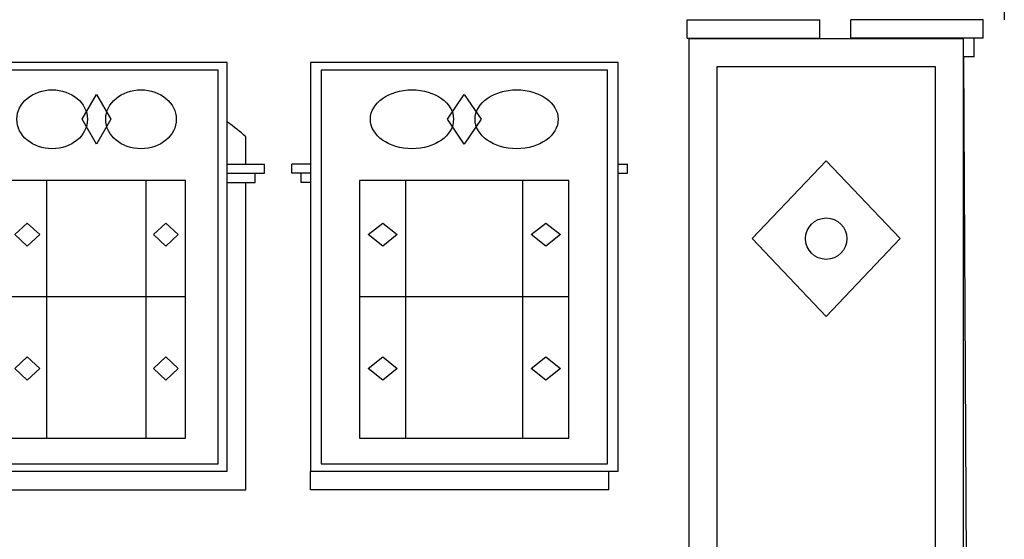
# Model space of a CAD drawing. Header units: inches. Extents: x 651 to 939, y 702 to 883.
# Tile 6 of 11: x 788 to 836, y 823 to 849. Entities that reach past the tile are written whole.
import ezdxf

# ---------------------------------------------------------------- set-up
doc = ezdxf.new("R2010")
doc.units = ezdxf.units.IN
doc.header["$MEASUREMENT"] = 0
for name, color, linetype, lineweight in [('01_EXISTING_RETAINED', 7, 'Continuous', 25), ('02_NEW_FACADE', 7, 'Continuous', 25), ('03_NEW_WINDOWS', 7, 'Continuous', 25)]:
    doc.layers.add(name, color=color, linetype=linetype, lineweight=lineweight)

# ---------------------------------------------------------------- blocks, each defined once
blk = doc.blocks.new('C_WINDOW_20')
at = {"layer": '03_NEW_WINDOWS'}
for points in [[(6.307, -9.862), (6.307, 9.862), (-6.307, 9.862), (-6.307, -9.862)], [(5.866, -9.507), (5.866, 9.507), (-5.866, 9.507), (-5.866, -9.507)], [(-0.694, 7.13), (0, 8.325), (0.694, 7.13), (0, 5.935)], [(4.289, -8.262), (4.289, 4.171), (-4.289, 4.171), (-4.289, -8.262)], [(-3.945, 1.56), (-3.345, 2.12), (-2.746, 1.56), (-3.345, 1.001)], [(2.746, 1.56), (3.345, 2.12), (3.945, 1.56), (3.345, 1.001)], [(-3.945, -4.905), (-3.345, -4.345), (-2.746, -4.905), (-3.345, -5.464)], [(2.746, -4.905), (3.345, -4.345), (3.945, -4.905), (3.345, -5.464)]]:
    blk.add_lwpolyline(points, close=True, dxfattribs=at)
for points in [[(-2.402, -8.262), (-2.402, 4.171)], [(2.402, -8.262), (2.402, 4.171)], [(-4.289, -1.424), (4.289, -1.424)]]:
    blk.add_lwpolyline(points, dxfattribs=at)
for centre in [(-2.144, 7.13), (2.144, 7.13)]:
    blk.add_ellipse(centre, major_axis=(1.703, 0), ratio=0.835357, dxfattribs=at)
blk = doc.blocks.new('C_WINDOW_22')
at = {"layer": '03_NEW_WINDOWS'}
for points in [[(7.431, -9.862), (7.431, 9.862), (-7.431, 9.862), (-7.431, -9.862)], [(6.911, -9.507), (6.911, 9.507), (-6.911, 9.507), (-6.911, -9.507)], [(-0.817, 7.13), (0, 8.325), (0.817, 7.13), (0, 5.935)], [(5.053, -8.262), (5.053, 4.171), (-5.053, 4.171), (-5.053, -8.262)], [(-4.647, 1.56), (-3.941, 2.12), (-3.235, 1.56), (-3.941, 1.001)], [(3.235, 1.56), (3.941, 2.12), (4.647, 1.56), (3.941, 1.001)], [(-4.647, -4.905), (-3.941, -4.345), (-3.235, -4.905), (-3.941, -5.464)], [(3.235, -4.905), (3.941, -4.345), (4.647, -4.905), (3.941, -5.464)]]:
    blk.add_lwpolyline(points, close=True, dxfattribs=at)
for points in [[(-2.83, -8.262), (-2.83, 4.171)], [(2.83, -8.262), (2.83, 4.171)], [(-5.053, -1.424), (5.053, -1.424)]]:
    blk.add_lwpolyline(points, dxfattribs=at)
for centre in [(-2.526, 7.13), (2.526, 7.13)]:
    blk.add_ellipse(centre, major_axis=(2.006, 0), ratio=0.709049, dxfattribs=at)

msp = doc.modelspace()

# ---------------------------------------------------------------- linework, layer by layer
at = {"layer": '01_EXISTING_RETAINED'}
for p, q in [((835.622, 849.469), (835.622, 848.57)), ((820.318, 848.57), (826.713, 848.57)), ((820.318, 847.672), (820.318, 848.57)), ((826.713, 847.672), (826.713, 848.57)), ((828.213, 847.672), (828.213, 848.57)), ((834.608, 848.57), (828.213, 848.57)), ((834.608, 847.672), (834.608, 848.57)), ((820.318, 847.672), (826.713, 847.672)), ((820.767, 847.65), (820.767, 847.672)), ((826.263, 847.65), (826.263, 847.672)), ((834.608, 847.672), (828.213, 847.672)), ((828.662, 847.65), (828.662, 847.672)), ((834.159, 846.773), (834.159, 847.672)), ((834.159, 846.773), (833.65, 846.773)), ((834.107, 766.772), (833.672, 846.773)), ((799.007, 841.604), (799.007, 842.918)), ((798.123, 841.604), (799.906, 841.604)), ((799.906, 841.155), (799.906, 841.604)), ((802.108, 841.604), (801.225, 841.604)), ((801.225, 841.155), (801.225, 841.604)), ((817, 841.604), (817.434, 841.604)), ((817.434, 841.155), (817.434, 841.604)), ((798.123, 841.155), (799.906, 841.155)), ((799.457, 840.705), (799.457, 841.155)), ((802.108, 841.155), (801.225, 841.155)), ((801.674, 840.705), (801.674, 841.155)), ((817, 841.155), (817.434, 841.155)), ((798.123, 840.705), (799.457, 840.705)), ((799.007, 825.873), (799.007, 840.715)), ((802.108, 840.705), (801.674, 840.705)), ((802.123, 825.873), (802.123, 826.757)), ((816.536, 825.873), (816.536, 826.757)), ((784.595, 825.873), (799.007, 825.873)), ((816.536, 825.873), (802.123, 825.873))]:
    msp.add_line(p, q, dxfattribs=at)
msp.add_arc((791.801, 834.775), 10.874, 48.4928, 54.4488, dxfattribs=at)
at = {"layer": '02_NEW_FACADE'}
for points in [[(833.65, 766.9), (833.65, 847.65), (820.4, 847.65), (820.4, 766.9)], [(832.3, 768.25), (832.3, 846.3), (821.75, 846.3), (821.75, 768.25)], [(823.447, 838), (827.025, 841.75), (830.602, 838), (827.025, 834.25)]]:
    msp.add_lwpolyline(points, close=True, dxfattribs=at)
msp.add_circle((827.025, 838), 1, dxfattribs=at)

# ---------------------------------------------------------------- block references
at = {"layer": '03_NEW_WINDOWS'}
for name, p in [('C_WINDOW_20', (791.801, 836.634)), ('C_WINDOW_22', (809.554, 836.634))]:
    msp.add_blockref(name, p, dxfattribs=at)

doc.saveas('drawing.dxf')
